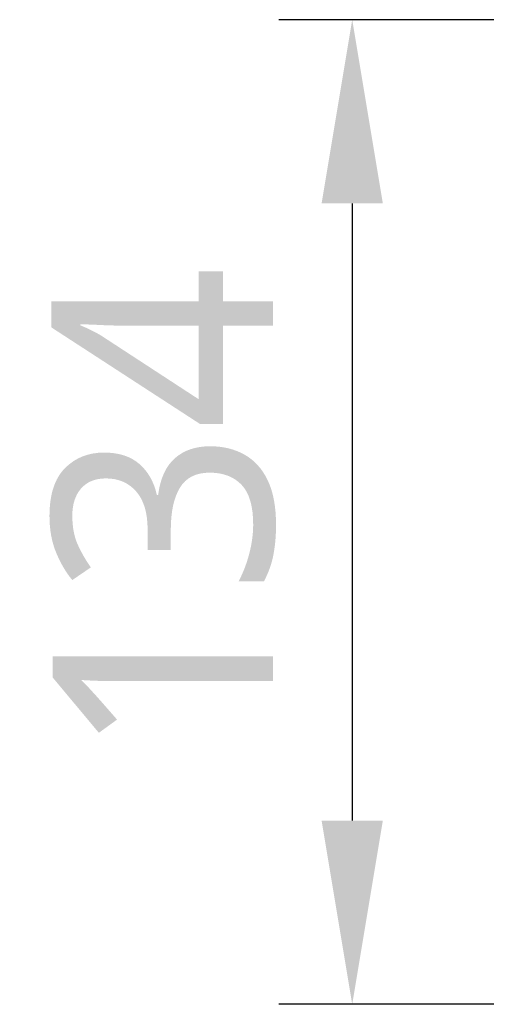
# Model space of a CAD drawing. Header units: millimetres. Extents: x 5828 to 6704, y 123 to 421.
# Tile 10 of 145: x 6390.69 to 6393.86, y 205.84 to 212.54. Entities that reach past the tile are written whole.
import ezdxf

# ---------------------------------------------------------------- set-up
doc = ezdxf.new("R2010")
doc.units = ezdxf.units.MM
doc.layers.add('尺寸标注', color=7, linetype='Continuous')
doc.styles.add('微软雅黑', font='msyh.ttc', dxfattribs={"height": 1.5})
doc.dimstyles.new('尺寸标注_1_20比例', dxfattribs={"dimtxt": 1.5, "dimasz": 1.25, "dimexe": 0.5, "dimexo": 0.4, "dimgap": 0.5, "dimtad": 1, "dimdec": 1, "dimlfac": 20, "dimdsep": 46, "dimtxsty": '微软雅黑', "dimcen": 0.09, "dimadec": 0, "dimazin": 0, "dimtp": 0.01, "dimtm": 0.01, "dimtfac": 1, "dimtdec": 1, "dimtofl": 0, "dimtmove": 0, "dimatfit": 3, "dimfxl": 1, "dimtolj": 1, "dimarcsym": 0})

# ---------------------------------------------------------------- blocks, each defined once
blk = doc.blocks.new('*D1115')
at = {"layer": 'Defpoints', "color": 0}
for p in [(6401.6767, 212.5365), (6392.9512, 205.8365), (6401.6767, 205.8365)]:
    blk.add_point(p, dxfattribs=at)
at = {"layer": '尺寸标注', "color": 0, "lineweight": -2}
for p, q in [((6401.2767, 212.5365), (6392.4512, 212.5365)), ((6392.9512, 211.2865), (6392.9512, 207.0865)), ((6401.2767, 205.8365), (6392.4512, 205.8365))]:
    blk.add_line(p, q, dxfattribs=at)
at = {"layer": '尺寸标注', "color": 0}
for points in [[(6393.1595, 211.2865), (6392.7428, 211.2865), (6392.9512, 212.5365)], [(6392.7428, 207.0865), (6393.1595, 207.0865), (6392.9512, 205.8365)]]:
    blk.add_solid(points, dxfattribs=at)
at = {"layer": '尺寸标注', "color": 0, "insert": (6391.6721, 209.1865), "char_height": 1.5, "attachment_point": 5, "rotation": 90, "style": '微软雅黑'}
blk.add_mtext('\\A1;134', dxfattribs=at)

msp = doc.modelspace()

# ---------------------------------------------------------------- dimensions: what is measured, and where the dimension line sits
at = {"layer": '尺寸标注'}
dim = msp.add_linear_dim(base=(6392.9512, 205.8365), p1=(6401.6767, 212.5365), p2=(6401.6767, 205.8365), angle=90, dimstyle='尺寸标注_1_20比例', dxfattribs=at)
dim.commit()
dim.dimension.update_dxf_attribs({"geometry": '*D1115', "text_midpoint": (6391.6721, 209.1865)})

doc.saveas('drawing.dxf')
